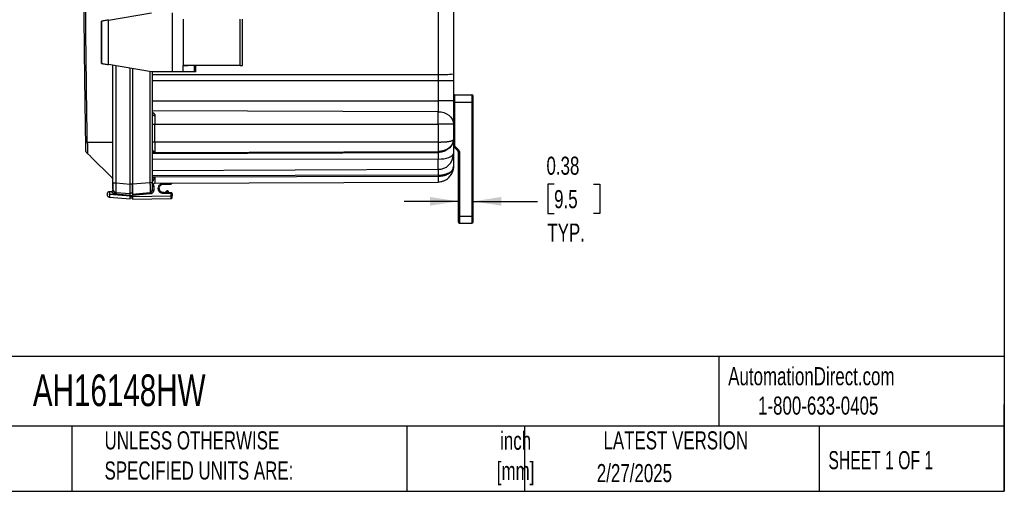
# Model space of a CAD drawing. Header units: inches. Extents: x 1.4 to 59.1, y 1.4 to 45.4.
# Tile 16 of 26: x 34.1 to 59.1, y 1.4 to 13.3. Entities that reach past the tile are written whole.
import ezdxf

# ---------------------------------------------------------------- set-up
doc = ezdxf.new("R2010")
doc.units = ezdxf.units.IN
doc.header["$LTSCALE"] = 5.5
doc.header["$MEASUREMENT"] = 0
doc.layers.add('DIMENSIONS', color=140, linetype='Continuous', lineweight=25)
doc.layers.add('TEXT', color=140, linetype='Continuous', lineweight=25)
doc.styles.add('SLDTEXTSTYLE0', font='TXT', dxfattribs={"width": 0.7})
doc.styles.add('SLDTEXTSTYLE1', font='TXT', dxfattribs={"width": 0.65})
doc.dimstyles.new('SLDDIMSTYLE2', dxfattribs={"dimtxt": 0.467285, "dimasz": 0.715, "dimexe": 0, "dimexo": 0.0625, "dimgap": 0.116821, "dimtad": 0, "dimtih": 1, "dimtoh": 1, "dimrnd": 1e-09, "dimdsep": 46, "dimtxsty": 'SLDTEXTSTYLE0', "dimsah": 1, "dimcen": 0.09, "dimadec": 0, "dimazin": 2, "dimtfac": 1, "dimtmove": 0, "dimatfit": 0, "dimfxl": 0, "dimfrac": 2, "dimtolj": 1, "dimtzin": 12, "dimarcsym": 0})

# ---------------------------------------------------------------- blocks, each defined once
blk = doc.blocks.new('_D_3')
at = {"layer": 'DIMENSIONS'}
for p, q in [((47.701, 9.16), (47.544, 9.16)), ((47.544, 9.16), (47.544, 8.417)), ((48.701, 9.16), (48.858, 9.16)), ((48.858, 9.16), (48.858, 8.417)), ((45.27, 8.723), (43.895, 8.723)), ((45.645, 8.723), (47.283, 8.723)), ((47.544, 8.417), (47.701, 8.417)), ((48.858, 8.417), (48.701, 8.417))]:
    blk.add_line(p, q, dxfattribs=at)
for points in [[(45.27, 8.723), (44.555, 8.833), (44.555, 8.613)], [(45.645, 8.723), (46.36, 8.613), (46.36, 8.833)]]:
    blk.add_solid(points, dxfattribs=at)
at = {"layer": 'DIMENSIONS', "char_height": 0.4583, "attachment_point": 1, "style": 'SLDTEXTSTYLE0'}
for s, insert in [('0.38', (47.507, 9.855)), ('9.5', (47.701, 9.008)), ('TYP.', (47.529, 8.161))]:
    blk.add_mtext(s, dxfattribs=dict(at, insert=insert))

msp = doc.modelspace()

# ---------------------------------------------------------------- linework, layer by layer
for p, q in [((44.757, 23.277), (44.757, 11.939)), ((36.39, 13.316), (37.482, 13.497)), ((38.019, 12.008), (38.019, 13.497)), ((36.212, 13.287), (36.212, 12.218)), ((36.227, 13.289), (36.213, 13.287)), ((36.213, 12.218), (36.213, 13.287)), ((36.213, 13.287), (36.215, 13.287)), ((36.227, 12.216), (36.227, 13.289)), ((36.39, 12.189), (36.39, 13.316)), ((38.291, 13.336), (38.291, 12.169)), ((39.738, 12.169), (39.738, 13.336)), ((39.795, 12.169), (39.795, 13.336)), ((36.213, 12.218), (36.227, 12.216)), ((36.214, 12.218), (36.213, 12.218)), ((37.482, 12.008), (36.39, 12.189)), ((36.505, 9.191), (36.505, 12.17)), ((36.588, 9.191), (36.588, 12.156)), ((36.945, 9.159), (36.945, 12.097)), ((37.005, 12.087), (37.005, 9.154)), ((37.446, 12.014), (37.446, 9.193)), ((38.019, 12.008), (37.482, 12.008)), ((37.505, 12.008), (37.505, 9.193)), ((39.738, 12.169), (38.291, 12.169)), ((38.291, 12.008), (38.291, 12.169)), ((38.291, 12.169), (38.404, 12.169)), ((38.578, 12.008), (38.291, 12.008)), ((38.578, 12.008), (38.578, 12.169)), ((38.608, 12.008), (38.608, 12.169)), ((37.505, 11.938), (44.757, 11.939)), ((44.757, 11.777), (37.505, 11.777)), ((44.757, 11.939), (44.757, 11.777)), ((44.757, 11.777), (44.757, 11.268)), ((45.145, 11.777), (45.145, 11.268)), ((37.505, 11.268), (44.757, 11.268)), ((44.757, 11.268), (44.757, 10.995)), ((45.175, 11.421), (45.175, 11.42)), ((45.175, 11.421), (45.615, 11.421)), ((45.175, 11.42), (45.175, 11.24)), ((45.175, 11.42), (45.615, 11.42)), ((45.175, 11.42), (45.175, 11.42)), ((45.175, 11.42), (45.615, 11.42)), ((45.175, 11.42), (45.615, 11.42)), ((45.175, 11.42), (45.175, 11.42)), ((45.615, 11.421), (45.615, 11.42)), ((45.615, 11.42), (45.615, 11.24)), ((45.615, 11.42), (45.615, 11.42)), ((45.615, 11.42), (45.615, 11.42)), ((44.757, 10.995), (37.505, 11.02)), ((44.757, 10.675), (44.757, 10.995)), ((45.175, 11.24), (45.615, 11.24)), ((45.175, 11.24), (45.175, 10.136)), ((45.615, 11.24), (45.615, 8.35)), ((45.645, 8.35), (45.645, 11.24)), ((45.645, 11.24), (45.645, 11.24)), ((37.57, 10.898), (37.57, 10.675)), ((37.57, 10.226), (37.57, 10.675)), ((37.57, 10.675), (44.757, 10.675)), ((44.757, 10.675), (44.757, 10.226)), ((45.145, 10.675), (45.145, 10.29)), ((36.505, 10.218), (35.856, 10.218)), ((44.757, 10.226), (37.57, 10.226)), ((45.16, 10.101), (45.256, 10.005)), ((45.181, 10.122), (45.277, 10.026)), ((35.856, 9.944), (35.943, 9.858)), ((35.948, 9.853), (36.467, 9.333)), ((37.505, 9.936), (44.757, 9.963)), ((37.505, 9.957), (37.57, 9.957)), ((44.757, 9.793), (37.505, 9.781)), ((37.57, 9.957), (44.757, 9.984)), ((44.757, 9.984), (44.757, 9.963)), ((44.757, 9.963), (44.757, 9.793)), ((44.757, 9.536), (44.757, 9.793)), ((45.27, 9.97), (45.27, 8.35)), ((45.27, 9.97), (45.27, 9.97)), ((45.3, 9.97), (45.3, 8.35)), ((37.505, 9.506), (44.757, 9.536)), ((44.757, 9.536), (44.757, 9.388)), ((45.145, 9.602), (45.145, 9.607)), ((36.467, 9.333), (36.505, 9.295)), ((44.757, 9.388), (37.505, 9.372)), ((37.57, 9.335), (37.505, 9.335)), ((44.757, 9.351), (37.57, 9.335)), ((44.757, 9.388), (44.757, 9.351)), ((36.507, 9.001), (36.507, 9.014)), ((36.511, 9.032), (36.508, 9.03)), ((36.508, 9.007), (36.508, 9.007)), ((36.588, 9.191), (36.945, 9.159)), ((37.005, 9.154), (36.945, 9.154)), ((37.446, 9.193), (37.005, 9.154)), ((37.505, 9.009), (37.503, 8.998)), ((37.54, 9.111), (37.54, 9.009)), ((37.57, 9.18), (44.757, 9.212)), ((37.785, 9.157), (37.971, 9.16)), ((44.757, 9.216), (44.757, 9.212)), ((44.811, 9.216), (44.757, 9.212)), ((36.355, 8.9), (36.355, 8.9)), ((36.476, 8.973), (36.418, 8.967)), ((36.418, 8.967), (36.476, 8.973)), ((36.418, 8.967), (36.418, 8.967)), ((36.418, 8.832), (36.945, 8.785)), ((36.421, 8.903), (36.553, 8.914)), ((36.945, 8.85), (36.421, 8.896)), ((36.476, 8.973), (36.476, 8.973)), ((36.945, 8.875), (36.586, 8.907)), ((36.945, 8.91), (36.588, 8.942)), ((36.945, 8.935), (37.005, 8.937)), ((36.945, 8.875), (36.945, 8.85)), ((36.945, 8.87), (37.005, 8.87)), ((37.005, 8.845), (36.945, 8.845)), ((36.945, 8.81), (37.005, 8.812)), ((37.005, 8.905), (37.446, 8.944)), ((37.448, 8.909), (37.005, 8.87)), ((37.005, 8.87), (37.005, 8.845)), ((37.005, 8.845), (37.986, 8.862)), ((37.005, 8.78), (37.986, 8.797)), ((37.447, 8.949), (37.446, 8.944)), ((37.986, 8.94), (37.785, 8.944)), ((37.785, 8.944), (37.785, 8.944)), ((37.785, 8.944), (37.785, 8.944)), ((37.785, 8.944), (37.796, 8.943)), ((37.796, 8.943), (37.785, 8.944)), ((37.986, 8.915), (37.785, 8.919)), ((37.804, 8.947), (37.804, 8.947)), ((37.804, 8.947), (37.805, 8.943)), ((37.868, 8.983), (37.868, 8.983)), ((37.882, 8.942), (37.986, 8.94)), ((37.883, 8.99), (37.883, 8.98)), ((37.883, 8.99), (37.892, 8.99)), ((37.883, 8.99), (37.883, 8.99)), ((37.892, 8.99), (37.883, 8.99)), ((37.883, 8.98), (37.892, 8.98)), ((37.892, 8.98), (37.892, 8.99)), ((37.892, 8.99), (37.892, 8.99)), ((37.902, 8.97), (37.902, 8.941)), ((37.912, 8.941), (37.912, 8.97)), ((37.912, 8.97), (37.912, 8.97)), ((37.986, 8.94), (37.912, 8.941)), ((37.986, 8.94), (37.986, 8.94)), ((37.986, 8.94), (37.986, 8.94)), ((37.986, 8.862), (37.986, 8.915)), ((38.005, 8.915), (38.005, 8.862)), ((45.3, 8.35), (45.615, 8.35)), ((45.615, 8.35), (45.615, 8.17)), ((45.3, 8.17), (45.615, 8.17))]:
    msp.add_line(p, q)
at = {"flags": 128}
for points in [[(38.291, 12.008), (38.268, 12.008), (38.241, 12.008), (38.21, 12.008), (38.176, 12.008), (38.139, 12.008), (38.1, 12.008), (38.06, 12.008), (38.019, 12.008)], [(38.608, 12.008), (38.608, 12.008), (38.6, 12.008), (38.578, 12.008)], [(45.145, 11.777), (45.138, 11.777), (45.116, 11.777), (45.08, 11.777), (45.032, 11.777), (44.973, 11.777), (44.906, 11.777), (44.833, 11.777), (44.757, 11.777)], [(45.145, 11.268), (45.138, 11.268), (45.116, 11.268), (45.08, 11.268), (45.032, 11.268), (44.973, 11.268), (44.906, 11.268), (44.833, 11.268), (44.757, 11.268)], [(44.757, 10.995), (44.833, 10.988), (44.906, 10.971), (44.973, 10.942), (45.032, 10.904), (45.08, 10.857), (45.116, 10.804), (45.138, 10.747), (45.145, 10.687)], [(45.145, 11.24), (45.146, 11.24), (45.148, 11.24), (45.15, 11.24), (45.154, 11.24), (45.159, 11.24), (45.164, 11.24), (45.17, 11.24), (45.175, 11.24)], [(45.615, 11.24), (45.621, 11.24), (45.627, 11.24), (45.632, 11.24), (45.637, 11.24), (45.64, 11.24), (45.643, 11.24), (45.645, 11.24), (45.645, 11.24)], [(37.505, 10.931), (37.507, 10.924), (37.51, 10.918), (37.516, 10.912), (37.524, 10.907), (37.534, 10.903), (37.545, 10.9), (37.557, 10.898), (37.57, 10.898)], [(37.505, 10.675), (37.507, 10.675), (37.51, 10.675), (37.516, 10.675), (37.524, 10.675), (37.534, 10.675), (37.545, 10.675), (37.557, 10.675), (37.57, 10.675)], [(45.145, 10.675), (45.138, 10.675), (45.116, 10.675), (45.08, 10.675), (45.032, 10.675), (44.973, 10.675), (44.906, 10.675), (44.833, 10.675), (44.757, 10.675)], [(37.57, 10.226), (37.557, 10.226), (37.545, 10.226), (37.534, 10.226), (37.524, 10.226), (37.516, 10.226), (37.51, 10.226), (37.507, 10.226), (37.505, 10.226)], [(45.145, 10.136), (45.146, 10.136), (45.148, 10.136), (45.15, 10.136), (45.154, 10.136), (45.159, 10.136), (45.164, 10.136), (45.17, 10.136), (45.175, 10.136)], [(45.181, 10.122), (45.177, 10.118), (45.173, 10.114), (45.169, 10.11), (45.166, 10.107), (45.164, 10.104), (45.162, 10.102), (45.16, 10.101), (45.16, 10.101)], [(45.277, 10.026), (45.273, 10.022), (45.269, 10.018), (45.265, 10.014), (45.262, 10.011), (45.259, 10.008), (45.257, 10.006), (45.256, 10.005), (45.256, 10.005)], [(44.757, 9.793), (44.833, 9.796), (44.906, 9.804), (44.973, 9.818), (45.032, 9.836), (45.08, 9.858), (45.116, 9.883), (45.138, 9.911), (45.145, 9.939)], [(45.3, 9.97), (45.295, 9.97), (45.289, 9.97), (45.284, 9.97), (45.279, 9.97), (45.275, 9.97), (45.273, 9.97), (45.271, 9.97), (45.27, 9.97)], [(45.145, 9.602), (45.138, 9.526), (45.122, 9.47)], [(36.505, 9.191), (36.507, 9.191), (36.511, 9.191), (36.519, 9.191), (36.529, 9.191), (36.541, 9.191), (36.556, 9.191), (36.571, 9.191), (36.588, 9.191)], [(37.876, 8.977), (37.874, 8.978), (37.873, 8.979), (37.871, 8.98), (37.87, 8.981), (37.869, 8.982), (37.868, 8.983), (37.868, 8.983), (37.868, 8.983)], [(37.912, 8.97), (37.912, 8.97), (37.911, 8.97), (37.911, 8.97), (37.909, 8.97), (37.908, 8.97), (37.906, 8.97), (37.904, 8.97), (37.902, 8.97)], [(38.005, 8.915), (38.005, 8.915), (38.004, 8.915), (38.002, 8.915), (38, 8.915), (37.997, 8.915), (37.993, 8.915), (37.99, 8.915), (37.986, 8.915)], [(45.27, 8.35), (45.271, 8.35), (45.273, 8.35), (45.275, 8.35), (45.279, 8.35), (45.284, 8.35), (45.289, 8.35), (45.295, 8.35), (45.3, 8.35)], [(45.3, 8.35), (45.3, 8.315), (45.3, 8.281), (45.3, 8.25), (45.3, 8.223), (45.3, 8.201), (45.3, 8.184), (45.3, 8.174), (45.3, 8.17)], [(45.615, 8.35), (45.621, 8.35), (45.627, 8.35), (45.632, 8.35), (45.637, 8.35), (45.64, 8.35), (45.643, 8.35), (45.645, 8.35), (45.645, 8.35)]]:
    msp.add_lwpolyline(points, dxfattribs=at)
for centre, radius, start, end in [((44.854, 14.961), 3.024, 268.1677, 275.5335), ((45.175, 11.391), 0.03, 90, 180), ((45.175, 11.391), 0.03, 90, 180), ((45.175, 11.39), 0.03, 90, 180), ((45.175, 11.39), 0.03, 90, 180), ((45.175, 11.39), 0.03, 90, 180), ((45.175, 11.39), 0.03, 90, 180), ((45.615, 11.391), 0.03, 360, 90), ((45.615, 11.391), 0.03, 3.65, 90), ((45.615, 11.39), 0.03, 0, 90), ((45.615, 11.39), 0.03, 359.9999, 90), ((45.615, 11.39), 0.03, 359.9999, 90), ((45.615, 11.39), 0.03, 359.9999, 90), ((45.195, 10.136), 0.05, 180, 225), ((45.195, 10.136), 0.02, 180, 224.9999), ((45.22, 9.97), 0.05, 360, 45), ((44.769, 9.912), 0.376, 268.1526, 357.7639), ((36.595, 9.031), 0.09, 180, 265), ((37.57, 9.115), 0.065, 90.2244, 180), ((36.885, 8.96), 0.467, 179.0258, 186.9796), ((37.807, 8.927), 0.02, 99.2069, 123.4294), ((37.807, 8.927), 0.02, 99.2069, 125.0023), ((37.787, 9.05), 0.105, 279.2069, 320.2082), ((37.787, 9.05), 0.105, 279.2069, 320.2082), ((37.883, 8.97), 0.02, 90, 140.2082), ((37.883, 8.97), 0.02, 90, 140.2082), ((37.883, 8.97), 0.01, 90, 140.2082), ((37.892, 8.97), 0.02, 360, 90), ((37.892, 8.97), 0.02, 360, 90), ((37.892, 8.97), 0.01, 0, 90), ((37.985, 8.92), 0.02, 360, 89), ((37.985, 8.92), 0.02, 0, 89), ((45.3, 8.2), 0.03, 179.9999, 270), ((45.615, 8.2), 0.03, 270, 0)]:
    msp.add_arc(centre, radius, start, end)
for points, knots in [([(35.811, 25.226), (35.808, 25.002), (35.8, 24.523), (35.79, 23.806), (35.781, 23.09), (35.773, 22.421), (35.767, 21.799), (35.762, 21.224), (35.758, 20.697), (35.755, 20.231), (35.753, 19.823), (35.752, 19.471), (35.75, 19.156), (35.75, 18.88), (35.749, 18.654), (35.749, 18.475), (35.748, 18.338), (35.748, 18.223), (35.748, 18.12), (35.748, 17.995), (35.748, 17.825), (35.748, 17.599), (35.748, 17.329), (35.748, 17.016), (35.749, 16.658), (35.75, 16.257), (35.751, 15.812), (35.753, 15.324), (35.756, 14.791), (35.76, 14.215), (35.765, 13.595), (35.772, 12.931), (35.779, 12.223), (35.789, 11.471), (35.799, 10.722), (35.808, 10.223), (35.811, 9.989)], [0, 0, 0, 0, 0.044161, 0.094254, 0.141253, 0.185155, 0.225962, 0.263673, 0.298288, 0.329807, 0.355418, 0.378543, 0.399183, 0.417337, 0.433006, 0.443573, 0.452606, 0.460104, 0.46617, 0.472856, 0.484803, 0.499625, 0.517323, 0.537896, 0.561344, 0.587668, 0.616866, 0.64894, 0.683889, 0.721713, 0.762412, 0.805986, 0.852434, 0.901758, 0.953956, 1, 1, 1, 1]), ([(35.856, 10.218), (35.854, 10.341), (35.85, 10.587), (35.845, 10.957), (35.839, 11.326), (35.834, 11.696), (35.83, 12.065), (35.825, 12.435), (35.821, 12.804), (35.817, 13.174), (35.814, 13.543), (35.811, 13.913), (35.808, 14.282), (35.805, 14.652), (35.803, 15.021), (35.801, 15.391), (35.799, 15.76), (35.798, 16.13), (35.797, 16.499), (35.796, 16.869), (35.796, 17.238), (35.795, 17.608), (35.796, 17.977), (35.796, 18.347), (35.797, 18.716), (35.798, 19.085), (35.799, 19.455), (35.801, 19.824), (35.803, 20.194), (35.805, 20.563), (35.808, 20.933), (35.811, 21.302), (35.814, 21.672), (35.817, 22.041), (35.821, 22.411), (35.825, 22.78), (35.83, 23.15), (35.834, 23.519), (35.839, 23.889), (35.845, 24.258), (35.85, 24.628), (35.854, 24.874), (35.856, 24.997)], [0, 0, 0, 0, 0.025001, 0.050002, 0.075003, 0.100004, 0.125004, 0.150004, 0.175005, 0.200005, 0.225005, 0.250005, 0.275004, 0.300004, 0.325004, 0.350003, 0.375003, 0.400002, 0.425002, 0.450001, 0.475001, 0.5, 0.524999, 0.549999, 0.574998, 0.599998, 0.624997, 0.649997, 0.674996, 0.699996, 0.724996, 0.749995, 0.774995, 0.799995, 0.824995, 0.849996, 0.874996, 0.899996, 0.924997, 0.949998, 0.974999, 1, 1, 1, 1]), ([(36.39, 13.316), (36.372, 13.313), (36.352, 13.31), (36.314, 13.304), (36.296, 13.301), (36.265, 13.295), (36.252, 13.293), (36.234, 13.29), (36.229, 13.289), (36.227, 13.289)], [0, 0, 0, 0, 0.25, 0.25, 0.5, 0.5, 0.75, 0.75, 1, 1, 1, 1]), ([(36.227, 12.216), (36.229, 12.216), (36.234, 12.215), (36.252, 12.212), (36.265, 12.21), (36.296, 12.204), (36.314, 12.201), (36.352, 12.195), (36.372, 12.192), (36.39, 12.189)], [0, 0, 0, 0, 0.25, 0.25, 0.5, 0.5, 0.75, 0.75, 1, 1, 1, 1]), ([(39.738, 12.169), (39.748, 12.169), (39.766, 12.169), (39.785, 12.169), (39.794, 12.169), (39.794, 12.169), (39.794, 12.169)], [0, 0, 0, 0, 0.329692, 0.659425, 0.919318, 1, 1, 1, 1]), ([(45.145, 11.268), (45.145, 11.24), (45.145, 11.199), (45.145, 11.151), (45.145, 11.128), (45.145, 11.118), (45.145, 11.111), (45.145, 11.108), (45.145, 11.049), (45.145, 10.995), (45.145, 10.919), (45.145, 10.882), (45.145, 10.841), (45.145, 10.821), (45.145, 10.813), (45.145, 10.807), (45.145, 10.805), (45.145, 10.759), (45.145, 10.721), (45.145, 10.687)], [0, 0, 0, 0, 0.125, 0.1875, 0.21875, 0.234375, 0.234375, 0.25, 0.25, 0.5, 0.5, 0.625, 0.6875, 0.71875, 0.734375, 0.734375, 0.75, 0.75, 1, 1, 1, 1]), ([(45.645, 11.24), (45.645, 11.258), (45.645, 11.277), (45.645, 11.314), (45.645, 11.332), (45.645, 11.361), (45.645, 11.372), (45.645, 11.387), (45.645, 11.39), (45.645, 11.39)], [0, 0, 0, 0, 0.25, 0.25, 0.5, 0.5, 0.75, 0.75, 1, 1, 1, 1]), ([(37.505, 10.978), (37.508, 10.976), (37.513, 10.974), (37.52, 10.971), (37.526, 10.967), (37.533, 10.963), (37.538, 10.958), (37.544, 10.954), (37.548, 10.949), (37.554, 10.943), (37.56, 10.934), (37.565, 10.924), (37.568, 10.915), (37.57, 10.906), (37.57, 10.9), (37.57, 10.898)], [0, 0, 0, 0, 0.070566, 0.139185, 0.206034, 0.27131, 0.335218, 0.397983, 0.459837, 0.521026, 0.640406, 0.757567, 0.838557, 0.919087, 1, 1, 1, 1]), ([(44.757, 10.226), (44.761, 10.226), (44.77, 10.226), (44.782, 10.226), (44.795, 10.226), (44.807, 10.226), (44.82, 10.226), (44.832, 10.227), (44.844, 10.227), (44.856, 10.227), (44.868, 10.228), (44.88, 10.228), (44.891, 10.229), (44.903, 10.229), (44.914, 10.23), (44.925, 10.231), (44.936, 10.231), (44.947, 10.232), (44.957, 10.233), (44.968, 10.234), (44.978, 10.235), (44.99, 10.236), (45.005, 10.238), (45.022, 10.24), (45.038, 10.243), (45.053, 10.245), (45.067, 10.248), (45.08, 10.251), (45.092, 10.254), (45.103, 10.257), (45.112, 10.261), (45.121, 10.264), (45.126, 10.267), (45.128, 10.268)], [0, 0, 0, 0, 0.02535, 0.050646, 0.075888, 0.101076, 0.12621, 0.151292, 0.176322, 0.201299, 0.226225, 0.2511, 0.275925, 0.300699, 0.325423, 0.350099, 0.374725, 0.399304, 0.423834, 0.448317, 0.472754, 0.497144, 0.541757, 0.586583, 0.631623, 0.676881, 0.722359, 0.76806, 0.813987, 0.860141, 0.906527, 0.953146, 1, 1, 1, 1]), ([(45.128, 10.268), (45.129, 10.269), (45.132, 10.27), (45.135, 10.272), (45.137, 10.274), (45.14, 10.277), (45.141, 10.279), (45.143, 10.281), (45.144, 10.283), (45.145, 10.285), (45.145, 10.287), (45.145, 10.289), (45.145, 10.29)], [0, 0, 0, 0, 0.105311, 0.209439, 0.312386, 0.414152, 0.514738, 0.614145, 0.712373, 0.809425, 0.9053, 1, 1, 1, 1]), ([(45.145, 10.29), (45.145, 10.269), (45.145, 10.235), (45.145, 10.189), (45.145, 10.168), (45.145, 10.154), (45.145, 10.146), (45.145, 10.109), (45.145, 10.077), (45.145, 10.011), (45.145, 9.976), (45.145, 9.939)], [0, 0, 0, 0, 0.25, 0.375, 0.4375, 0.4375, 0.5, 0.5, 0.75, 0.75, 1, 1, 1, 1]), ([(35.856, 10.218), (35.856, 10.215), (35.856, 10.208), (35.856, 10.197), (35.857, 10.187), (35.857, 10.177), (35.857, 10.166), (35.857, 10.156), (35.857, 10.147), (35.857, 10.137), (35.857, 10.127), (35.857, 10.118), (35.858, 10.109), (35.858, 10.1), (35.858, 10.091), (35.858, 10.083), (35.858, 10.074), (35.858, 10.066), (35.858, 10.058), (35.858, 10.051), (35.858, 10.043), (35.858, 10.036), (35.858, 10.029), (35.858, 10.021), (35.858, 10.01), (35.858, 9.998), (35.858, 9.987), (35.858, 9.977), (35.858, 9.968), (35.858, 9.961), (35.858, 9.954), (35.857, 9.949), (35.857, 9.946), (35.857, 9.944), (35.857, 9.944), (35.857, 9.944)], [0, 0, 0, 0, 0.024241, 0.048342, 0.072304, 0.096124, 0.119803, 0.14334, 0.166734, 0.189984, 0.21309, 0.23605, 0.258865, 0.281533, 0.304053, 0.326426, 0.34865, 0.370725, 0.39265, 0.414425, 0.436049, 0.457521, 0.478841, 0.500008, 0.543493, 0.587385, 0.631681, 0.676377, 0.721466, 0.766945, 0.812808, 0.859051, 0.905667, 0.952652, 1, 1, 1, 1]), ([(37.507, 10.013), (37.507, 10.012), (37.506, 10.011), (37.506, 10.008), (37.505, 10.006)], [0, 0, 0, 0, 0.4249447, 1, 1, 1, 1]), ([(37.57, 9.957), (37.554, 9.976), (37.533, 10.001), (37.513, 10.014), (37.509, 10.013), (37.508, 10.013), (37.507, 10.013), (37.507, 10.013)], [0, 0, 0, 0, 0.732738, 0.954704, 0.959226, 0.998939, 1, 1, 1, 1]), ([(37.57, 10.226), (37.57, 10.199), (37.57, 10.172), (37.57, 10.119), (37.57, 10.094), (37.57, 10.047), (37.57, 10.026), (37.57, 9.988), (37.57, 9.971), (37.57, 9.957)], [0, 0, 0, 0, 0.25, 0.25, 0.5, 0.5, 0.75, 0.75, 1, 1, 1, 1]), ([(44.757, 10.226), (44.757, 10.202), (44.757, 10.178), (44.757, 10.131), (44.757, 10.108), (44.757, 10.065), (44.757, 10.045), (44.757, 10.01), (44.757, 9.996), (44.757, 9.984)], [0, 0, 0, 0, 0.25, 0.25, 0.5, 0.5, 0.75, 0.75, 1, 1, 1, 1]), ([(45.128, 10.202), (45.127, 10.199), (45.124, 10.192), (45.12, 10.183), (45.115, 10.174), (45.11, 10.165), (45.105, 10.156), (45.099, 10.147), (45.093, 10.139), (45.087, 10.13), (45.08, 10.122), (45.073, 10.114), (45.066, 10.106), (45.058, 10.099), (45.05, 10.091), (45.042, 10.084), (45.033, 10.077), (45.025, 10.07), (45.016, 10.064), (45.007, 10.057), (44.997, 10.051), (44.985, 10.044), (44.97, 10.035), (44.951, 10.026), (44.931, 10.018), (44.911, 10.01), (44.89, 10.003), (44.869, 9.998), (44.847, 9.993), (44.825, 9.989), (44.803, 9.986), (44.78, 9.985), (44.765, 9.984), (44.757, 9.984)], [0, 0, 0, 0, 0.0258627, 0.0516474, 0.0773545, 0.1029843, 0.1285374, 0.1540141, 0.1794148, 0.2047399, 0.22999, 0.2551653, 0.2802663, 0.3052936, 0.3302474, 0.3551283, 0.3799367, 0.4046731, 0.4293379, 0.4539315, 0.4784545, 0.5029073, 0.5472865, 0.5918194, 0.636509, 0.6813581, 0.7263695, 0.771546, 0.8168904, 0.8624053, 0.9080934, 0.9539575, 1, 1, 1, 1]), ([(45.128, 10.202), (45.116, 10.168), (45.098, 10.135), (45.048, 10.075), (45.017, 10.048), (44.948, 10.005), (44.91, 9.989), (44.833, 9.968), (44.794, 9.963), (44.757, 9.963)], [0, 0, 0, 0, 0.25, 0.25, 0.5, 0.5, 0.75, 0.75, 1, 1, 1, 1]), ([(45.277, 10.026), (45.284, 10.019), (45.29, 10.01), (45.298, 9.99), (45.3, 9.98), (45.3, 9.97)], [0, 0, 0, 0, 0.5, 0.5, 1, 1, 1, 1]), ([(35.811, 9.989), (35.813, 9.987), (35.817, 9.983), (35.843, 9.957), (35.857, 9.944)], [0, 0, 0, 0, 0.499965, 1, 1, 1, 1]), ([(37.505, 9.97), (37.508, 9.97), (37.513, 9.969), (37.521, 9.968), (37.528, 9.967), (37.536, 9.965), (37.545, 9.964), (37.554, 9.961), (37.563, 9.959), (37.568, 9.958), (37.57, 9.957)], [0, 0, 0, 0, 0.129791, 0.251649, 0.365546, 0.471462, 0.621787, 0.764129, 0.895261, 1, 1, 1, 1]), ([(45.145, 9.939), (45.145, 9.93), (45.145, 9.921), (45.145, 9.907), (45.145, 9.901), (45.145, 9.897)], [0, 0, 0, 0, 0.5, 0.5, 1, 1, 1, 1]), ([(45.145, 9.897), (45.145, 9.89), (45.145, 9.878), (45.145, 9.864), (45.145, 9.855), (45.145, 9.851), (45.145, 9.836), (45.145, 9.825), (45.145, 9.802), (45.145, 9.79), (45.145, 9.727), (45.145, 9.668), (45.145, 9.602)], [0, 0, 0, 0, 0.125, 0.1875, 0.1875, 0.25, 0.25, 0.375, 0.375, 0.5, 0.5, 1, 1, 1, 1]), ([(44.757, 9.388), (44.794, 9.388), (44.833, 9.39), (44.91, 9.402), (44.948, 9.412), (45.017, 9.437), (45.048, 9.452), (45.098, 9.487), (45.116, 9.506), (45.128, 9.526)], [0, 0, 0, 0, 0.25, 0.25, 0.5, 0.5, 0.75, 0.75, 1, 1, 1, 1]), ([(45.128, 9.526), (45.116, 9.5), (45.098, 9.476), (45.051, 9.433), (45.022, 9.415), (44.956, 9.384), (44.919, 9.371), (44.84, 9.355), (44.799, 9.351), (44.757, 9.351)], [0, 0, 0, 0, 0.25, 0.25, 0.5, 0.5, 0.75, 0.75, 1, 1, 1, 1]), ([(45.128, 9.526), (45.129, 9.528), (45.132, 9.533), (45.135, 9.54), (45.137, 9.548), (45.14, 9.557), (45.142, 9.565), (45.143, 9.574), (45.144, 9.583), (45.145, 9.592), (45.145, 9.598), (45.145, 9.602)], [0, 0, 0, 0, 0.101723, 0.206085, 0.31297, 0.422256, 0.533816, 0.647513, 0.763208, 0.880754, 1, 1, 1, 1]), ([(45.145, 9.602), (45.145, 9.598), (45.145, 9.589), (45.145, 9.577), (45.144, 9.565), (45.142, 9.552), (45.14, 9.539), (45.138, 9.526), (45.135, 9.513), (45.132, 9.5), (45.13, 9.492), (45.128, 9.487)], [0, 0, 0, 0, 0.104416, 0.210502, 0.318261, 0.427693, 0.5388, 0.651583, 0.766043, 0.882182, 1, 1, 1, 1]), ([(37.57, 9.335), (37.567, 9.333), (37.561, 9.33), (37.551, 9.325), (37.538, 9.318), (37.522, 9.31), (37.511, 9.303), (37.505, 9.3)], [0, 0, 0, 0, 0.133665, 0.290045, 0.469316, 0.723287, 1, 1, 1, 1]), ([(37.508, 9.202), (37.509, 9.206), (37.513, 9.222), (37.525, 9.246), (37.535, 9.268), (37.542, 9.281), (37.544, 9.284), (37.545, 9.285), (37.549, 9.294), (37.556, 9.307), (37.564, 9.323), (37.568, 9.331), (37.57, 9.335)], [0, 0, 0, 0, 0.087602, 0.301492, 0.526893, 0.58836, 0.605283, 0.610244, 0.612861, 0.796464, 0.925389, 1, 1, 1, 1]), ([(37.57, 9.335), (37.57, 9.311), (37.57, 9.29), (37.57, 9.252), (37.57, 9.235), (37.57, 9.208), (37.57, 9.198), (37.57, 9.184), (37.57, 9.18), (37.57, 9.18)], [0, 0, 0, 0, 0.25, 0.25, 0.5, 0.5, 0.75, 0.75, 1, 1, 1, 1]), ([(44.754, 9.214), (44.781, 9.216), (44.833, 9.22), (44.906, 9.243), (44.968, 9.276), (45.034, 9.325), (45.093, 9.395), (45.118, 9.461), (45.129, 9.491)], [0, 0, 0, 0, 0.158537, 0.308167, 0.447648, 0.576626, 0.804585, 1, 1, 1, 1]), ([(44.757, 9.351), (44.757, 9.331), (44.757, 9.29), (44.757, 9.247), (44.757, 9.221), (44.757, 9.217), (44.757, 9.216)], [0, 0, 0, 0, 0.284213, 0.568425, 0.852638, 1, 1, 1, 1]), ([(36.476, 8.973), (36.481, 8.973), (36.485, 8.974), (36.494, 8.979), (36.498, 8.982), (36.504, 8.99), (36.506, 8.995), (36.508, 9.004), (36.508, 9.009), (36.507, 9.014)], [0, 0, 0, 0, 0.25, 0.25, 0.5, 0.5, 0.75, 0.75, 1, 1, 1, 1]), ([(36.505, 9.039), (36.505, 9.041), (36.505, 9.046), (36.505, 9.083), (36.505, 9.137), (36.505, 9.173), (36.505, 9.191)], [0, 0, 0, 0, 0.1228062, 0.4769183, 0.7528184, 1, 1, 1, 1]), ([(36.507, 9.192), (36.507, 9.175), (36.507, 9.141), (36.507, 9.101), (36.507, 9.084), (36.507, 9.079)], [0, 0, 0, 0, 0.4185257, 0.8374458, 1, 1, 1, 1]), ([(36.507, 9.079), (36.507, 9.071), (36.507, 9.049), (36.507, 9.037), (36.507, 9.029)], [0, 0, 0, 0, 0.3796564, 1, 1, 1, 1]), ([(36.507, 9.016), (36.508, 9.011), (36.51, 9.001), (36.516, 9.001), (36.518, 9)], [0, 0, 0, 0, 0.481205, 1, 1, 1, 1]), ([(36.511, 9.004), (36.515, 8.996), (36.522, 8.98), (36.541, 8.962), (36.564, 8.95), (36.58, 8.948), (36.588, 8.946)], [0, 0, 0, 0, 0.254928, 0.513514, 0.764926, 1, 1, 1, 1]), ([(36.588, 8.942), (36.587, 8.942), (36.587, 8.942), (36.587, 8.942), (36.587, 8.943), (36.586, 8.945), (36.586, 8.947), (36.586, 8.949), (36.586, 8.951), (36.585, 8.954), (36.585, 8.958), (36.585, 8.961), (36.585, 8.965), (36.585, 8.97), (36.585, 8.974), (36.585, 8.979), (36.585, 8.984), (36.584, 8.99), (36.584, 8.995), (36.584, 9.001), (36.584, 9.008), (36.584, 9.016), (36.584, 9.026), (36.584, 9.04), (36.585, 9.054), (36.585, 9.069), (36.585, 9.085), (36.585, 9.101), (36.586, 9.118), (36.586, 9.136), (36.586, 9.154), (36.587, 9.172), (36.587, 9.184), (36.588, 9.191)], [0, 0, 0, 0, 0.026031, 0.051942, 0.077733, 0.103405, 0.128956, 0.154389, 0.179703, 0.204898, 0.229973, 0.254928, 0.279761, 0.304473, 0.329063, 0.353531, 0.377877, 0.402101, 0.426202, 0.450179, 0.474032, 0.497761, 0.541354, 0.585367, 0.629798, 0.674643, 0.7199, 0.76557, 0.811648, 0.858131, 0.905015, 0.952305, 1, 1, 1, 1]), ([(36.945, 8.91), (36.945, 8.91), (36.945, 8.91), (36.945, 8.911), (36.945, 8.912), (36.945, 8.913), (36.945, 8.915), (36.945, 8.918), (36.945, 8.92), (36.945, 8.923), (36.945, 8.926), (36.945, 8.93), (36.945, 8.934), (36.945, 8.938), (36.945, 8.943), (36.945, 8.948), (36.945, 8.953), (36.945, 8.959), (36.945, 8.964), (36.945, 8.97), (36.945, 8.977), (36.945, 8.985), (36.945, 8.995), (36.945, 9.009), (36.945, 9.023), (36.945, 9.038), (36.945, 9.053), (36.945, 9.07), (36.945, 9.087), (36.945, 9.104), (36.945, 9.122), (36.945, 9.141), (36.945, 9.153), (36.945, 9.159)], [0, 0, 0, 0, 0.026348, 0.052551, 0.07861, 0.104526, 0.130299, 0.15593, 0.181418, 0.206764, 0.231969, 0.257034, 0.281958, 0.306742, 0.331386, 0.355892, 0.380259, 0.404488, 0.42858, 0.452535, 0.476354, 0.500037, 0.543188, 0.58679, 0.630847, 0.67536, 0.720334, 0.765771, 0.811674, 0.858046, 0.904889, 0.952206, 1, 1, 1, 1]), ([(37.005, 8.937), (37.005, 8.937), (37.005, 8.943), (37.005, 8.964), (37.005, 8.98), (37.005, 9.021), (37.005, 9.045), (37.005, 9.097), (37.005, 9.126), (37.005, 9.154)], [0, 0, 0, 0, 0.25, 0.25, 0.5, 0.5, 0.75, 0.75, 1, 1, 1, 1]), ([(37.005, 9.154), (37.005, 9.151), (37.005, 9.144), (37.005, 9.134), (37.005, 9.124), (37.005, 9.114), (37.005, 9.104), (37.005, 9.094), (37.005, 9.084), (37.005, 9.075), (37.005, 9.065), (37.005, 9.056), (37.005, 9.047), (37.005, 9.039), (37.005, 9.03), (37.005, 9.022), (37.005, 9.014), (37.005, 9.006), (37.005, 8.999), (37.005, 8.992), (37.005, 8.985), (37.005, 8.976), (37.005, 8.966), (37.005, 8.956), (37.005, 8.946), (37.005, 8.937), (37.005, 8.929), (37.005, 8.922), (37.005, 8.916), (37.005, 8.911), (37.005, 8.908), (37.005, 8.906), (37.005, 8.905), (37.005, 8.905)], [0, 0, 0, 0, 0.026348, 0.052551, 0.07861, 0.104526, 0.130299, 0.15593, 0.181418, 0.206764, 0.231969, 0.257034, 0.281958, 0.306742, 0.331386, 0.355892, 0.380259, 0.404488, 0.42858, 0.452535, 0.476354, 0.500037, 0.543188, 0.58679, 0.630847, 0.67536, 0.720334, 0.765771, 0.811674, 0.858046, 0.904889, 0.952206, 1, 1, 1, 1]), ([(37.505, 9.193), (37.505, 9.193), (37.504, 9.193), (37.498, 9.193), (37.494, 9.193), (37.483, 9.193), (37.476, 9.193), (37.461, 9.193), (37.453, 9.193), (37.446, 9.193)], [0, 0, 0, 0, 0.25, 0.25, 0.5, 0.5, 0.75, 0.75, 1, 1, 1, 1]), ([(37.446, 9.193), (37.446, 9.176), (37.447, 9.142), (37.448, 9.08), (37.449, 9.012), (37.448, 8.968), (37.447, 8.951), (37.447, 8.949), (37.447, 8.949)], [0, 0, 0, 0, 0.149233, 0.294515, 0.572095, 0.849716, 0.994987, 1, 1, 1, 1]), ([(37.446, 8.944), (37.448, 8.944), (37.451, 8.944), (37.456, 8.945), (37.46, 8.947), (37.464, 8.948), (37.468, 8.95), (37.472, 8.952), (37.475, 8.954), (37.478, 8.956), (37.481, 8.958), (37.484, 8.96), (37.486, 8.962), (37.49, 8.966), (37.495, 8.972), (37.499, 8.981), (37.503, 8.99), (37.505, 8.999), (37.505, 9.006), (37.505, 9.009)], [0, 0, 0, 0, 0.051246, 0.100752, 0.148519, 0.194547, 0.238836, 0.281384, 0.322194, 0.361263, 0.398593, 0.434184, 0.468034, 0.500145, 0.604001, 0.705913, 0.805883, 0.903912, 1, 1, 1, 1]), ([(37.54, 9.009), (37.54, 9.007), (37.54, 9.002), (37.539, 8.996), (37.538, 8.99), (37.537, 8.984), (37.535, 8.978), (37.532, 8.968), (37.525, 8.956), (37.514, 8.941), (37.5, 8.928), (37.486, 8.92), (37.473, 8.914), (37.461, 8.911), (37.453, 8.91), (37.448, 8.909)], [0, 0, 0, 0, 0.042277, 0.0841326, 0.1257285, 0.1672291, 0.2088, 0.2506063, 0.3757855, 0.5000929, 0.624082, 0.7497727, 0.832818, 0.9157853, 1, 1, 1, 1]), ([(37.498, 8.991), (37.499, 8.99), (37.502, 8.988), (37.504, 8.994), (37.504, 8.997)], [0, 0, 0, 0, 0.395514, 1, 1, 1, 1]), ([(37.505, 9.013), (37.505, 9.012), (37.504, 9.012), (37.503, 9.017), (37.501, 9.021)], [0, 0, 0, 0, 0.307714, 1, 1, 1, 1]), ([(37.505, 9.196), (37.505, 9.196), (37.506, 9.197), (37.507, 9.2), (37.508, 9.202)], [0, 0, 0, 0, 0.164313, 1, 1, 1, 1]), ([(37.505, 9.186), (37.505, 9.188), (37.506, 9.193), (37.506, 9.198), (37.507, 9.201), (37.508, 9.202)], [0, 0, 0, 0, 0.442949, 0.890129, 1, 1, 1, 1]), ([(37.505, 9.193), (37.505, 9.181), (37.505, 9.169), (37.505, 9.145), (37.505, 9.134), (37.505, 9.1), (37.505, 9.08), (37.505, 9.054), (37.505, 9.046), (37.505, 9.033), (37.505, 9.027), (37.505, 9.013), (37.505, 9.009), (37.505, 9.009)], [0, 0, 0, 0, 0.125, 0.125, 0.25, 0.25, 0.5, 0.5, 0.625, 0.625, 0.75, 0.75, 1, 1, 1, 1]), ([(37.505, 9.111), (37.505, 9.111), (37.506, 9.111), (37.51, 9.111), (37.512, 9.111), (37.519, 9.111), (37.523, 9.111), (37.531, 9.111), (37.536, 9.111), (37.54, 9.111)], [0, 0, 0, 0, 0.25, 0.25, 0.5, 0.5, 0.75, 0.75, 1, 1, 1, 1]), ([(37.505, 9.009), (37.505, 9.009), (37.509, 9.009), (37.522, 9.009), (37.531, 9.009), (37.54, 9.009)], [0, 0, 0, 0, 0.5, 0.5, 1, 1, 1, 1]), ([(37.525, 9.162), (37.527, 9.159), (37.533, 9.15), (37.538, 9.132), (37.539, 9.118), (37.54, 9.111)], [0, 0, 0, 0, 0.201643, 0.600258, 1, 1, 1, 1]), ([(37.785, 8.919), (37.768, 8.919), (37.751, 8.922), (37.719, 8.936), (37.705, 8.946), (37.681, 8.971), (37.672, 8.985), (37.659, 9.018), (37.656, 9.035), (37.656, 9.07), (37.66, 9.086), (37.67, 9.11), (37.676, 9.122), (37.685, 9.133), (37.69, 9.139), (37.692, 9.141), (37.694, 9.143), (37.695, 9.144), (37.701, 9.15), (37.711, 9.158), (37.723, 9.165), (37.729, 9.168), (37.732, 9.17), (37.733, 9.171), (37.734, 9.171), (37.751, 9.178), (37.768, 9.182), (37.785, 9.182)], [0, 0, 0, 0, 0.125, 0.125, 0.25, 0.25, 0.375, 0.375, 0.5, 0.5, 0.625, 0.625, 0.6875, 0.71875, 0.734375, 0.742187, 0.742187, 0.75, 0.75, 0.8125, 0.84375, 0.859375, 0.867187, 0.867187, 0.875, 0.875, 1, 1, 1, 1]), ([(37.785, 8.944), (37.772, 8.944), (37.758, 8.947), (37.732, 8.958), (37.721, 8.966), (37.701, 8.985), (37.694, 8.997), (37.683, 9.023), (37.68, 9.037), (37.68, 9.064), (37.683, 9.078), (37.694, 9.104), (37.701, 9.115), (37.721, 9.135), (37.732, 9.143), (37.758, 9.154), (37.772, 9.157), (37.785, 9.157)], [0, 0, 0, 0, 0.125, 0.125, 0.25, 0.25, 0.375, 0.375, 0.5, 0.5, 0.625, 0.625, 0.75, 0.75, 0.875, 0.875, 1, 1, 1, 1]), ([(37.681, 9.05), (37.681, 9.048), (37.679, 9.035), (37.687, 9.01), (37.704, 8.98), (37.723, 8.966), (37.732, 8.959)], [0, 0, 0, 0, 0.057584, 0.371723, 0.685869, 1, 1, 1, 1]), ([(37.732, 8.959), (37.717, 8.968), (37.705, 8.98), (37.687, 9.01), (37.682, 9.027), (37.681, 9.044)], [0, 0, 0, 0, 0.5, 0.5, 1, 1, 1, 1]), ([(37.785, 9.182), (37.785, 9.176), (37.786, 9.169), (37.786, 9.16), (37.785, 9.157), (37.785, 9.157)], [0, 0, 0, 0, 0.5, 0.5, 1, 1, 1, 1]), ([(37.971, 9.185), (37.971, 9.182), (37.971, 9.179), (37.971, 9.173), (37.971, 9.17), (37.971, 9.165), (37.971, 9.163), (37.971, 9.161), (37.971, 9.16), (37.971, 9.16)], [0, 0, 0, 0, 0.25, 0.25, 0.5, 0.5, 0.75, 0.75, 1, 1, 1, 1]), ([(37.971, 9.16), (37.975, 9.161), (37.982, 9.162), (37.99, 9.166), (37.995, 9.17), (37.999, 9.175), (38.001, 9.179), (38.003, 9.182)], [0, 0, 0, 0, 0.288584, 0.50999, 0.66387, 0.749983, 1, 1, 1, 1]), ([(36.418, 8.967), (36.416, 8.967), (36.412, 8.967), (36.407, 8.966), (36.403, 8.964), (36.398, 8.963), (36.394, 8.961), (36.389, 8.959), (36.386, 8.956), (36.382, 8.954), (36.379, 8.951), (36.376, 8.948), (36.373, 8.945), (36.37, 8.942), (36.368, 8.939), (36.366, 8.936), (36.364, 8.933), (36.362, 8.93), (36.361, 8.927), (36.357, 8.916), (36.353, 8.895), (36.359, 8.874), (36.366, 8.862), (36.371, 8.856), (36.376, 8.85), (36.382, 8.845), (36.39, 8.84), (36.398, 8.836), (36.408, 8.833), (36.414, 8.832), (36.418, 8.832)], [0, 0, 0, 0, 0.025997, 0.051416, 0.076255, 0.100516, 0.124198, 0.1473, 0.169824, 0.191768, 0.213134, 0.233919, 0.254125, 0.273751, 0.292798, 0.311263, 0.329148, 0.346451, 0.363174, 0.379316, 0.519053, 0.659989, 0.694141, 0.730678, 0.769608, 0.810923, 0.854615, 0.900699, 0.94917, 1, 1, 1, 1]), ([(36.418, 8.967), (36.41, 8.966), (36.394, 8.963), (36.374, 8.948), (36.36, 8.928), (36.354, 8.91), (36.356, 8.901), (36.356, 8.9)], [0, 0, 0, 0, 0.235229, 0.474673, 0.71833, 0.966198, 1, 1, 1, 1]), ([(36.421, 8.896), (36.42, 8.888), (36.42, 8.879), (36.418, 8.864), (36.418, 8.857), (36.417, 8.845), (36.417, 8.84), (36.417, 8.833), (36.417, 8.832), (36.418, 8.832)], [0, 0, 0, 0, 0.25, 0.25, 0.5, 0.5, 0.75, 0.75, 1, 1, 1, 1]), ([(36.421, 8.896), (36.42, 8.896), (36.419, 8.897), (36.418, 8.898), (36.418, 8.899), (36.418, 8.901), (36.419, 8.903), (36.421, 8.903)], [0, 0, 0, 0, 0.25, 0.25, 0.5, 0.5, 1, 1, 1, 1]), ([(36.476, 8.973), (36.482, 8.973), (36.488, 8.975), (36.494, 8.98), (36.496, 8.982), (36.5, 8.985), (36.501, 8.987), (36.503, 8.989)], [0, 0, 0, 0, 0.5, 0.5, 0.75, 0.75, 1, 1, 1, 1]), ([(36.553, 8.914), (36.551, 8.915), (36.546, 8.916), (36.539, 8.918), (36.532, 8.92), (36.526, 8.923), (36.52, 8.925), (36.515, 8.928), (36.506, 8.933), (36.496, 8.941), (36.486, 8.952), (36.481, 8.96), (36.478, 8.966), (36.477, 8.97), (36.476, 8.972), (36.476, 8.972), (36.476, 8.973)], [0, 0, 0, 0, 0.05377, 0.105888, 0.156474, 0.205658, 0.253583, 0.300403, 0.346285, 0.475929, 0.600425, 0.688158, 0.785362, 0.847563, 0.919076, 1, 1, 1, 1]), ([(36.553, 8.914), (36.555, 8.919), (36.556, 8.924), (36.559, 8.932), (36.56, 8.935), (36.562, 8.939), (36.562, 8.94), (36.563, 8.942), (36.563, 8.943), (36.564, 8.946), (36.564, 8.947), (36.564, 8.947)], [0, 0, 0, 0, 0.25, 0.25, 0.5, 0.5, 0.625, 0.625, 0.75, 0.75, 1, 1, 1, 1]), ([(36.588, 8.942), (36.588, 8.942), (36.588, 8.938), (36.587, 8.925), (36.586, 8.916), (36.586, 8.907)], [0, 0, 0, 0, 0.5, 0.5, 1, 1, 1, 1]), ([(36.945, 8.875), (36.945, 8.877), (36.945, 8.879), (36.945, 8.883), (36.945, 8.886), (36.945, 8.89), (36.945, 8.893), (36.945, 8.896), (36.945, 8.899), (36.945, 8.901), (36.945, 8.903), (36.945, 8.905), (36.945, 8.907), (36.945, 8.908), (36.945, 8.909), (36.945, 8.91), (36.945, 8.91), (36.945, 8.91), (36.945, 8.91)], [0, 0, 0, 0, 0.06952, 0.138091, 0.205713, 0.27239, 0.338125, 0.402922, 0.466782, 0.529709, 0.591707, 0.65278, 0.712931, 0.772163, 0.830482, 0.887892, 0.944396, 1, 1, 1, 1]), ([(36.945, 8.785), (36.945, 8.785), (36.945, 8.786), (36.945, 8.786), (36.945, 8.787), (36.945, 8.788), (36.945, 8.79), (36.945, 8.792), (36.945, 8.795), (36.945, 8.798), (36.945, 8.801), (36.945, 8.805), (36.945, 8.81), (36.945, 8.817), (36.945, 8.824), (36.945, 8.832), (36.945, 8.841), (36.945, 8.847), (36.945, 8.85)], [0, 0, 0, 0, 0.049888, 0.099785, 0.149695, 0.199618, 0.249559, 0.299519, 0.349501, 0.399508, 0.449542, 0.499607, 0.573508, 0.651201, 0.732692, 0.817986, 0.907087, 1, 1, 1, 1]), ([(37.005, 8.905), (37.005, 8.911), (37.005, 8.924), (37.005, 8.935), (37.005, 8.936), (37.005, 8.937)], [0, 0, 0, 0, 0.3115663, 0.6564267, 1, 1, 1, 1]), ([(37.005, 8.905), (37.005, 8.905), (37.005, 8.905), (37.005, 8.905), (37.005, 8.904), (37.005, 8.902), (37.005, 8.9), (37.005, 8.898), (37.005, 8.895), (37.005, 8.891), (37.005, 8.885), (37.005, 8.878), (37.005, 8.873), (37.005, 8.87)], [0, 0, 0, 0, 0.069758, 0.140047, 0.210875, 0.282248, 0.354172, 0.426654, 0.4997, 0.606189, 0.725069, 0.85634, 1, 1, 1, 1]), ([(37.005, 8.812), (37.005, 8.812), (37.005, 8.813), (37.005, 8.816), (37.005, 8.819), (37.005, 8.825), (37.005, 8.828), (37.005, 8.837), (37.005, 8.841), (37.005, 8.845)], [0, 0, 0, 0, 0.25, 0.25, 0.5, 0.5, 0.75, 0.75, 1, 1, 1, 1]), ([(37.005, 8.845), (37.005, 8.844), (37.005, 8.84), (37.005, 8.835), (37.005, 8.83), (37.005, 8.825), (37.005, 8.82), (37.005, 8.816), (37.005, 8.811), (37.005, 8.807), (37.005, 8.803), (37.005, 8.799), (37.005, 8.796), (37.005, 8.793), (37.005, 8.79), (37.005, 8.787), (37.005, 8.785), (37.005, 8.783), (37.005, 8.782), (37.005, 8.781), (37.005, 8.78), (37.005, 8.78), (37.005, 8.78)], [0, 0, 0, 0, 0.050004, 0.100006, 0.150008, 0.200008, 0.250007, 0.300006, 0.350004, 0.400002, 0.45, 0.499997, 0.549995, 0.599992, 0.649991, 0.699989, 0.749988, 0.799988, 0.84999, 0.899992, 0.949995, 1, 1, 1, 1]), ([(37.446, 8.949), (37.451, 8.949), (37.463, 8.951), (37.479, 8.96), (37.493, 8.973), (37.499, 8.984), (37.501, 8.99)], [0, 0, 0, 0, 0.2350715, 0.4864814, 0.7450672, 1, 1, 1, 1]), ([(37.446, 8.944), (37.446, 8.944), (37.446, 8.943), (37.446, 8.94), (37.446, 8.937), (37.447, 8.93), (37.447, 8.926), (37.448, 8.918), (37.448, 8.913), (37.448, 8.909)], [0, 0, 0, 0, 0.25, 0.25, 0.5, 0.5, 0.75, 0.75, 1, 1, 1, 1]), ([(37.718, 8.97), (37.727, 8.963), (37.746, 8.948), (37.771, 8.945), (37.785, 8.944)], [0, 0, 0, 0, 0.438258, 1, 1, 1, 1]), ([(37.732, 8.959), (37.74, 8.954), (37.749, 8.95), (37.767, 8.945), (37.776, 8.944), (37.785, 8.944)], [0, 0, 0, 0, 0.5, 0.5, 1, 1, 1, 1]), ([(37.785, 8.919), (37.785, 8.921), (37.785, 8.925), (37.786, 8.931), (37.786, 8.934), (37.786, 8.939), (37.786, 8.941), (37.785, 8.943), (37.785, 8.944), (37.785, 8.944)], [0, 0, 0, 0, 0.25, 0.25, 0.5, 0.5, 0.75, 0.75, 1, 1, 1, 1]), ([(37.822, 8.943), (37.831, 8.946), (37.852, 8.952), (37.867, 8.968), (37.876, 8.977)], [0, 0, 0, 0, 0.443695, 1, 1, 1, 1]), ([(37.986, 8.915), (37.986, 8.922), (37.986, 8.928), (37.986, 8.937), (37.986, 8.94), (37.986, 8.94)], [0, 0, 0, 0, 0.5, 0.5, 1, 1, 1, 1]), ([(38.005, 8.92), (38.005, 8.922), (38.005, 8.925), (38.003, 8.93), (38.002, 8.932), (37.998, 8.936), (37.995, 8.938), (37.991, 8.94), (37.988, 8.94), (37.986, 8.94)], [0, 0, 0, 0, 0.25, 0.25, 0.5, 0.5, 0.75, 0.75, 1, 1, 1, 1]), ([(38, 8.933), (37.999, 8.933), (37.997, 8.935), (37.993, 8.937), (37.989, 8.938), (37.987, 8.938), (37.986, 8.938)], [0, 0, 0, 0, 0.262705, 0.519957, 0.766952, 1, 1, 1, 1]), ([(37.986, 8.797), (37.986, 8.798), (37.986, 8.798), (37.986, 8.798), (37.986, 8.799), (37.986, 8.801), (37.986, 8.802), (37.986, 8.804), (37.986, 8.807), (37.986, 8.81), (37.986, 8.813), (37.986, 8.816), (37.986, 8.82), (37.986, 8.824), (37.986, 8.828), (37.986, 8.833), (37.986, 8.838), (37.986, 8.842), (37.986, 8.847), (37.986, 8.852), (37.986, 8.857), (37.986, 8.861), (37.986, 8.862)], [0, 0, 0, 0, 0.050002, 0.100004, 0.150005, 0.200005, 0.250005, 0.300004, 0.350004, 0.400003, 0.450002, 0.5, 0.549999, 0.599998, 0.649997, 0.699996, 0.749996, 0.799996, 0.849996, 0.899997, 0.949998, 1, 1, 1, 1]), ([(37.986, 8.862), (37.991, 8.862), (37.996, 8.862), (38.003, 8.862), (38.005, 8.862), (38.005, 8.862)], [0, 0, 0, 0, 0.5, 0.5, 1, 1, 1, 1]), ([(38.004, 8.81), (38.002, 8.806), (38, 8.803), (37.993, 8.799), (37.989, 8.798), (37.986, 8.797)], [0, 0, 0, 0, 0.5, 0.5, 1, 1, 1, 1]), ([(37.986, 8.797), (37.988, 8.798), (37.994, 8.799), (38.001, 8.804), (38.003, 8.808), (38.004, 8.81)], [0, 0, 0, 0, 0.355819, 0.739802, 1, 1, 1, 1]), ([(37.986, 8.799), (37.987, 8.799), (37.989, 8.799), (37.993, 8.8), (37.997, 8.802), (37.999, 8.804), (38, 8.805)], [0, 0, 0, 0, 0.2330463, 0.48004, 0.7372929, 1, 1, 1, 1]), ([(37.991, 8.939), (37.992, 8.939), (37.996, 8.938), (37.999, 8.935), (38.001, 8.933)], [0, 0, 0, 0, 0.222766, 1, 1, 1, 1]), ([(38.004, 8.927), (38.003, 8.928), (38.002, 8.931), (38, 8.933), (37.996, 8.933), (37.994, 8.932), (37.993, 8.932)], [0, 0, 0, 0, 0.221708, 0.465174, 0.726466, 1, 1, 1, 1]), ([(37.993, 8.804), (37.994, 8.804), (37.996, 8.803), (38, 8.804), (38.002, 8.807), (38.003, 8.809), (38.004, 8.81)], [0, 0, 0, 0, 0.260625, 0.516379, 0.763837, 1, 1, 1, 1]), ([(38, 8.922), (38.001, 8.923), (38.002, 8.924), (38.004, 8.924), (38.005, 8.922), (38.005, 8.92), (38.005, 8.919)], [0, 0, 0, 0, 0.289881, 0.553985, 0.79043, 1, 1, 1, 1]), ([(38.005, 8.819), (38.005, 8.817), (38.005, 8.814), (38.002, 8.813), (38.001, 8.813), (38, 8.813)], [0, 0, 0, 0, 0.469855, 0.728692, 1, 1, 1, 1]), ([(38.004, 8.927), (38.003, 8.929), (38.003, 8.931), (38.001, 8.932), (38.001, 8.932)], [0, 0, 0, 0, 0.6240231, 1, 1, 1, 1]), ([(38.004, 8.915), (38.004, 8.916), (38.004, 8.917), (38.004, 8.92), (38.004, 8.922), (38.004, 8.923), (38.004, 8.924)], [0, 0, 0, 0, 0.249334, 0.499133, 0.749354, 1, 1, 1, 1]), ([(38.004, 8.81), (38.004, 8.811), (38.005, 8.813), (38.005, 8.815), (38.005, 8.817)], [0, 0, 0, 0, 0.122377, 1, 1, 1, 1]), ([(38.005, 8.915), (38.005, 8.916), (38.005, 8.918), (38.005, 8.919), (38.005, 8.92), (38.005, 8.92)], [0, 0, 0, 0, 0.5, 0.5, 1, 1, 1, 1]), ([(38.005, 8.822), (38.005, 8.822), (38.005, 8.823), (38.005, 8.832), (38.005, 8.847), (38.005, 8.857), (38.005, 8.862)], [0, 0, 0, 0, 0.0136, 0.396179, 0.697987, 1, 1, 1, 1]), ([(45.27, 8.35), (45.27, 8.333), (45.27, 8.313), (45.27, 8.277), (45.27, 8.259), (45.27, 8.23), (45.27, 8.218), (45.27, 8.203), (45.27, 8.2), (45.27, 8.2)], [0, 0, 0, 0, 0.25, 0.25, 0.5, 0.5, 0.75, 0.75, 1, 1, 1, 1]), ([(45.645, 8.2), (45.645, 8.2), (45.645, 8.203), (45.645, 8.218), (45.645, 8.23), (45.645, 8.259), (45.645, 8.277), (45.645, 8.313), (45.645, 8.333), (45.645, 8.35)], [0, 0, 0, 0, 0.25, 0.25, 0.5, 0.5, 0.75, 0.75, 1, 1, 1, 1])]:
    msp.add_open_spline(points, degree=3, knots=knots)
for points in [[(45.145, 23.264), (45.145, 19.493), (45.145, 15.722), (45.145, 11.951)], [(45.145, 11.951), (45.145, 11.893), (45.145, 11.835), (45.145, 11.777)], [(45.145, 10.687), (45.145, 10.684), (45.145, 10.68), (45.145, 10.675)], [(45.145, 10.29), (45.145, 10.262), (45.14, 10.232), (45.128, 10.202)], [(45.128, 10.268), (45.132, 10.245), (45.132, 10.223), (45.128, 10.202)], [(45.128, 9.487), (45.132, 9.499), (45.132, 9.512), (45.128, 9.526)], [(36.553, 8.914), (36.563, 8.91), (36.574, 8.908), (36.586, 8.907)], [(37.785, 8.944), (37.818, 8.943), (37.85, 8.942), (37.882, 8.942)]]:
    msp.add_open_spline(points, degree=3)
at = {"layer": 'TEXT'}
for p, q in [((59.125, 45.375), (59.125, 1.375)), ((59.125, 4.791), (1.375, 4.791)), ((51.877, 4.791), (51.877, 3.025)), ((59.125, 1.375), (59.125, 3.575)), ((59.125, 3.025), (1.375, 3.025)), ((35.464, 3.025), (35.464, 1.375)), ((43.962, 3.025), (43.962, 1.375)), ((46.948, 3.025), (46.948, 1.375)), ((54.426, 3.025), (54.426, 1.375)), ((1.375, 1.375), (59.125, 1.375))]:
    msp.add_line(p, q, dxfattribs=at)

# ---------------------------------------------------------------- texts
at = {"color": 179, "linetype": 'Continuous', "lineweight": 18, "char_height": 0.45833, "attachment_point": 1, "style": 'SLDTEXTSTYLE0'}
for s, insert in [('AutomationDirect.com', (52.119, 4.521)), ('1-800-633-0405', (52.876, 3.776))]:
    msp.add_mtext(s, dxfattribs=dict(at, insert=insert))
at = {"layer": 'TEXT'}
for s, insert, char_height, attachment_point, style in [('AH16148HW', (34.474, 4.336), 0.8021, 1, 'SLDTEXTSTYLE0'), ('UNLESS OTHERWISE ^JSPECIFIED UNITS ARE:', (36.293, 2.894), 0.45833, 1, 'SLDTEXTSTYLE0'), ('inch^J[mm]', (46.724, 2.886), 0.4583, 2, 'SLDTEXTSTYLE0'), ('LATEST VERSION', (50.789, 2.894), 0.45833, 2, 'SLDTEXTSTYLE0'), ('SHEET 1 OF 1', (54.662, 2.393), 0.45833, 1, 'SLDTEXTSTYLE1'), ('2/27/2025', (49.739, 2.065), 0.4583, 2, 'SLDTEXTSTYLE0')]:
    msp.add_mtext(s, dxfattribs=dict(at, insert=insert, char_height=char_height, attachment_point=attachment_point, style=style))

# ---------------------------------------------------------------- dimensions: what is measured, and where the dimension line sits
at = {"layer": 'DIMENSIONS'}
dim = msp.add_linear_dim(base=(45.645366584, 8.722841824), p1=(45.270366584, 8.350230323), p2=(45.645366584, 8.350230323), text='<>\\PTYP.', dimstyle='SLDDIMSTYLE2', dxfattribs=at)
dim.commit()
dim.dimension.update_dxf_attribs({"geometry": '_D_3', "text_midpoint": (48.201057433, 8.722841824), "dimtype": 160})

doc.saveas('drawing.dxf')
